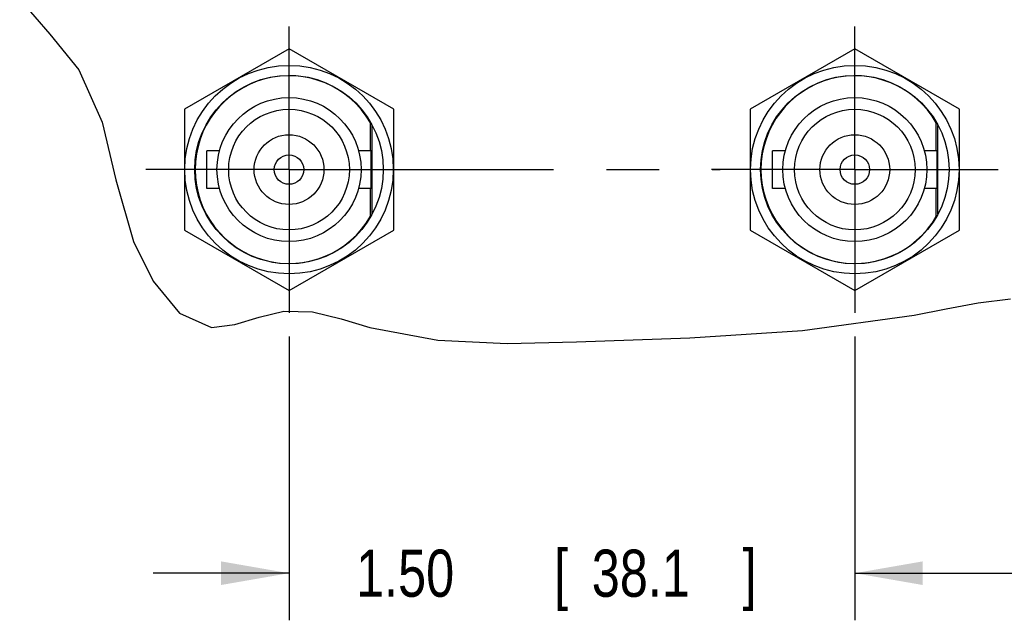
# Model space of a CAD drawing. Header units: inches. Extents: x 0 to 34, y 0 to 22.
# Tile 54 of 76: x 25.8 to 28.4, y 4.2 to 5.8. Entities that reach past the tile are written whole.
import ezdxf

# ---------------------------------------------------------------- set-up
doc = ezdxf.new("R2010")
doc.units = ezdxf.units.IN
doc.header["$LTSCALE"] = 1.87
doc.header["$MEASUREMENT"] = 0
doc.linetypes.add('CENTER', pattern=[0.6, 0.375, -0.075, 0.075, -0.075])
doc.layers.get('0').update_dxf_attribs({"linetype": 'CONTINUOUS'})
doc.layers.add('DEFAULT_1', color=7, linetype='CENTER')
doc.layers.add('DIMENSIONS', color=7, linetype='CONTINUOUS')
doc.styles.get("Standard").update_dxf_attribs({"font": 'txt', "width": 0.8})
doc.dimstyles.new('DIMSTYLE_2', dxfattribs={"dimtxt": 0.125, "dimasz": 0.18, "dimexe": 0.18, "dimexo": 0.0625, "dimgap": 0.09, "dimtad": 0, "dimtih": 1, "dimtoh": 1, "dimzin": 4, "dimdsep": 46, "dimtxsty": 'STANDARD', "dimblk": '_FILLED', "dimblk1": '_FILLED', "dimblk2": '_FILLED', "dimcen": 0.09, "dimadec": 0, "dimazin": 0, "dimtp": 0.01, "dimtm": 0.01, "dimtfac": 1, "dimtofl": 0, "dimtmove": 0, "dimatfit": 3, "dimldrblk": '_FILLED', "dimfxl": 1, "dimtolj": 1, "dimtzin": 4, "dimarcsym": 0})

# ---------------------------------------------------------------- blocks, each defined once
blk = doc.blocks.new('_FILLED')
at = {"color": 0, "linetype": 'BYBLOCK'}
blk.add_solid([(0, 0), (-1, 0.174), (-1, -0.174)], dxfattribs=at)
blk = doc.blocks.new('*D27')
at = {"layer": 'DIMENSIONS', "color": 2, "linetype": 'CONTINUOUS'}
for p, q in [((30.4598, 5.5219), (30.4598, 4.1994)), ((28.0178, 4.9525), (28.0178, 4.1994)), ((28.0178, 4.3244), (28.6609, 4.3244)), ((30.4598, 4.3244), (29.7109, 4.3244))]:
    blk.add_line(p, q, dxfattribs=at)
at = {"layer": 'DIMENSIONS', "color": 2, "linetype": 'CONTINUOUS', "xscale": 0.18, "yscale": 0.18, "zscale": 0.18, "rotation": 180}
blk.add_blockref('_FILLED', (28.0178, 4.3244), dxfattribs=at)
at = {"layer": 'DIMENSIONS', "color": 2, "linetype": 'CONTINUOUS', "xscale": 0.18, "yscale": 0.18, "zscale": 0.18}
blk.add_blockref('_FILLED', (30.4598, 4.3244), dxfattribs=at)
at = {"layer": 'DIMENSIONS', "color": 2, "linetype": 'CONTINUOUS', "width": 0.8}
for s, p in [('2.44', (28.7234, 4.2619)), ('[', (29.2484, 4.2619)), ('62', (29.3484, 4.2619)), (']', (29.5484, 4.2619))]:
    blk.add_text(s, height=0.125, dxfattribs=at).set_placement(p)
blk = doc.blocks.new('*D28')
at = {"layer": 'DIMENSIONS', "color": 2, "linetype": 'CONTINUOUS'}
for p, q in [((26.5178, 4.9525), (26.5178, 4.1994)), ((28.0178, 4.9525), (28.0178, 4.1994)), ((26.5178, 4.3244), (26.1578, 4.3244)), ((28.0178, 4.3244), (28.3778, 4.3244))]:
    blk.add_line(p, q, dxfattribs=at)
at = {"layer": 'DIMENSIONS', "color": 2, "linetype": 'CONTINUOUS', "xscale": 0.18, "yscale": 0.18, "zscale": 0.18}
blk.add_blockref('_FILLED', (26.5178, 4.3244), dxfattribs=at)
at = {"layer": 'DIMENSIONS', "color": 2, "linetype": 'CONTINUOUS', "xscale": 0.18, "yscale": 0.18, "zscale": 0.18, "rotation": 180}
blk.add_blockref('_FILLED', (28.0178, 4.3244), dxfattribs=at)
at = {"layer": 'DIMENSIONS', "color": 2, "linetype": 'CONTINUOUS', "width": 0.8}
for s, p in [('1.50', (26.6954, 4.2619)), ('[', (27.2204, 4.2619)), ('38.1', (27.3204, 4.2619)), (']', (27.7204, 4.2619))]:
    blk.add_text(s, height=0.125, dxfattribs=at).set_placement(p)

msp = doc.modelspace()

# ---------------------------------------------------------------- linework, layer by layer
at = {"color": 7, "linetype": 'CONTINUOUS'}
for p, q in [((25.80377, 5.84752), (25.88356, 5.75394)), ((25.88356, 5.75394), (25.96062, 5.65982)), ((26.5178, 5.71545), (26.2403, 5.55524)), ((26.7953, 5.55524), (26.5178, 5.71545)), ((28.0178, 5.71543), (27.7403, 5.55522)), ((28.2953, 5.55521), (28.0178, 5.71543)), ((25.96062, 5.65982), (26.02237, 5.52097)), ((26.2403, 5.55524), (26.2403, 5.23481)), ((26.7953, 5.23481), (26.7953, 5.55524)), ((27.7403, 5.55522), (27.7403, 5.23479)), ((28.2953, 5.23478), (28.2953, 5.55521)), ((26.02237, 5.52097), (26.05825, 5.36805)), ((26.7338, 5.44502), (26.7338, 5.5189)), ((28.2338, 5.445), (28.2338, 5.51887)), ((26.2998, 5.34503), (26.2998, 5.44503)), ((26.33346, 5.44503), (26.2998, 5.44503)), ((26.7358, 5.44502), (26.70214, 5.44502)), ((26.7358, 5.34502), (26.7358, 5.44502)), ((27.83346, 5.44501), (27.7998, 5.44501)), ((27.7998, 5.34501), (27.7998, 5.44501)), ((28.2358, 5.445), (28.20214, 5.445)), ((28.2358, 5.345), (28.2358, 5.445)), ((26.05825, 5.36805), (26.10555, 5.20435)), ((26.33346, 5.34503), (26.2998, 5.34503)), ((26.7358, 5.34502), (26.70214, 5.34502)), ((26.7338, 5.27115), (26.7338, 5.34502)), ((27.83346, 5.34501), (27.7998, 5.34501)), ((28.2358, 5.345), (28.20214, 5.345)), ((28.2338, 5.27112), (28.2338, 5.345)), ((26.2403, 5.23481), (26.51779, 5.0746)), ((26.51779, 5.0746), (26.7953, 5.23481)), ((27.7403, 5.23479), (28.01779, 5.07457)), ((28.01779, 5.07457), (28.2953, 5.23478)), ((26.10555, 5.20435), (26.1574, 5.09872)), ((26.1574, 5.09872), (26.22717, 5.0146)), ((28.26027, 5.02556), (28.34519, 5.04128)), ((28.34519, 5.04128), (28.43047, 5.05224)), ((26.22717, 5.0146), (26.31259, 4.97661)), ((26.43828, 5.00373), (26.50377, 5.01968)), ((26.50377, 5.01968), (26.58038, 5.01776)), ((26.58038, 5.01776), (26.65612, 4.99938)), ((28.17539, 5.00882), (28.26027, 5.02556)), ((26.37382, 4.98395), (26.43828, 5.00373)), ((26.65612, 4.99938), (26.73172, 4.97626)), ((27.87902, 4.96799), (28.17539, 5.00882)), ((26.31259, 4.97661), (26.37382, 4.98395)), ((26.73172, 4.97626), (26.91268, 4.94238)), ((27.58027, 4.94847), (27.87902, 4.96799)), ((26.91268, 4.94238), (27.09582, 4.93416)), ((27.09582, 4.93416), (27.27988, 4.93827)), ((27.27988, 4.93827), (27.58027, 4.94847))]:
    msp.add_line(p, q, dxfattribs=at)
at = {"color": 3, "linetype": 'CONTINUOUS'}
for p, q in [((26.7378, 5.2776), (26.7378, 5.51244)), ((28.2378, 5.27758), (28.2378, 5.51242))]:
    msp.add_line(p, q, dxfattribs=at)
at = {"color": 7, "linetype": 'CONTINUOUS'}
for centre, radius in [((26.5178, 5.39502), 0.2765), ((28.0178, 5.395), 0.2765), ((26.5178, 5.39502), 0.25), ((28.0178, 5.395), 0.25), ((26.5178, 5.39502), 0.191), ((28.0178, 5.395), 0.191), ((26.5178, 5.39502), 0.16), ((28.0178, 5.395), 0.16), ((26.5178, 5.39502), 0.0925), ((28.0178, 5.395), 0.0925), ((26.5178, 5.39502), 0.039), ((28.0178, 5.395), 0.039)]:
    msp.add_circle(centre, radius, dxfattribs=at)
for centre in [(26.5178, 5.39502), (28.0178, 5.395)]:
    msp.add_arc(centre, 0.249, 29.8332, 330.16508, dxfattribs=at)
at = {"layer": 'DEFAULT_1', "color": 7, "linetype": 'CENTER'}
for p, q in [((26.5178, 5.39502), (26.5178, 5.77502)), ((28.0178, 5.395), (28.0178, 5.775)), ((26.5178, 5.39502), (26.1378, 5.39502)), ((26.5178, 5.39502), (26.5178, 5.01502)), ((26.5178, 5.39502), (27.66086, 5.39502)), ((28.0178, 5.395), (27.6378, 5.395)), ((28.0178, 5.395), (28.3978, 5.395)), ((28.0178, 5.395), (28.0178, 5.015))]:
    msp.add_line(p, q, dxfattribs=at)

# ---------------------------------------------------------------- dimensions: what is measured, and where the dimension line sits
at = {"layer": 'DIMENSIONS', "color": 2, "linetype": 'CONTINUOUS'}
dim = msp.add_linear_dim(base=(30.45978, 4.32439), p1=(28.0178, 4.9525), p2=(30.45978, 5.52189), dimstyle='DIMSTYLE_2', dxfattribs=at)
dim.commit()
dim.dimension.update_dxf_attribs({"geometry": '*D27', "text_midpoint": (29.18588, 4.32439), "dimtype": 160})
dim = msp.add_linear_dim(base=(26.5178, 4.32439), p1=(28.0178, 4.9525), p2=(26.5178, 4.95252), angle=180, dimstyle='DIMSTYLE_2', dxfattribs=at)
dim.commit()
dim.dimension.update_dxf_attribs({"geometry": '*D28', "text_midpoint": (27.25786, 4.32439), "dimtype": 160})

doc.saveas('drawing.dxf')
